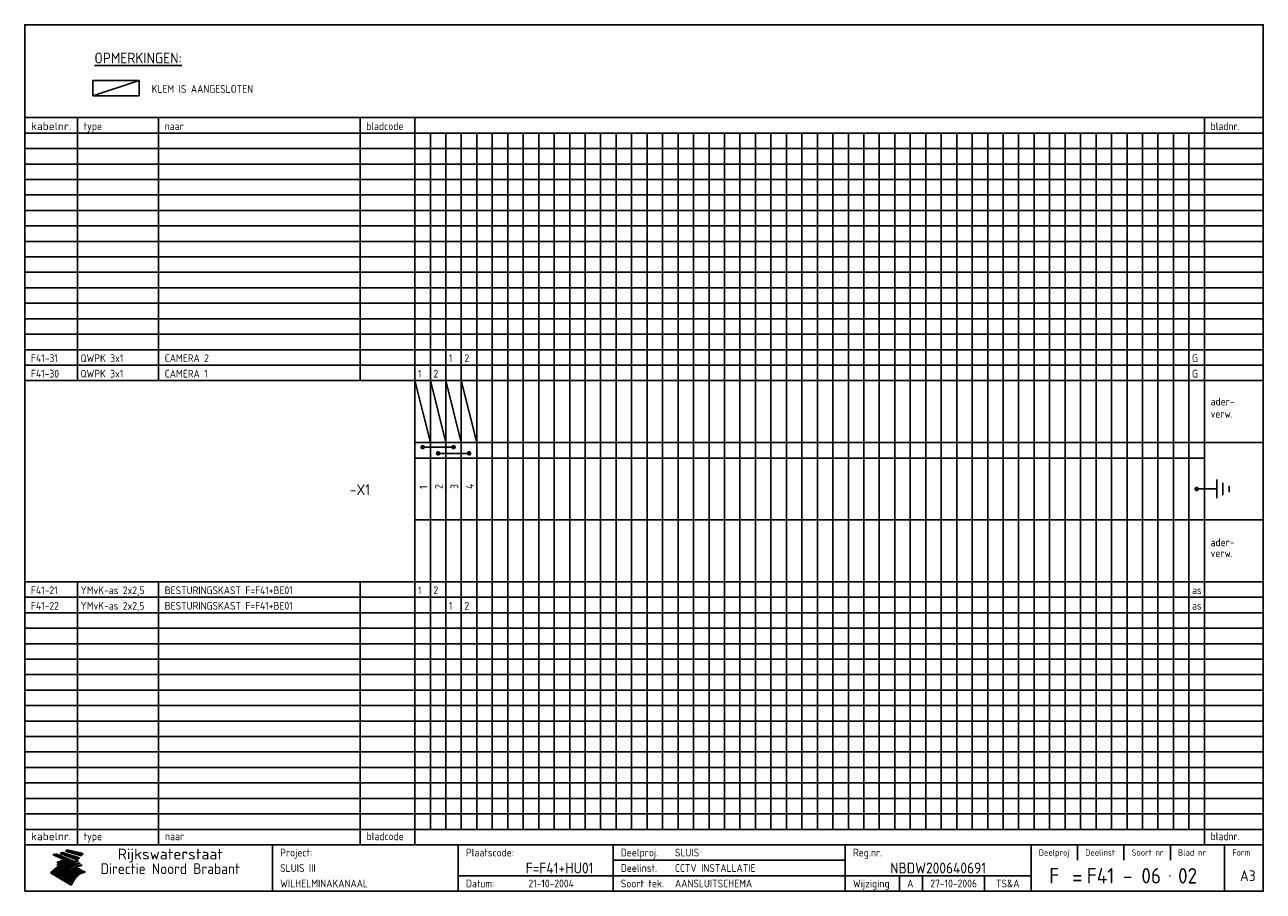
# Model space of a CAD drawing. Extents: x 10 to 410, y 10 to 290.
import ezdxf
from ezdxf.enums import TextEntityAlignment as Align

# ---------------------------------------------------------------- set-up
doc = ezdxf.new("R2010")
doc.units = 0
doc.header["$LTSCALE"] = 10
doc.header["$MEASUREMENT"] = 0
doc.layers.get('0').update_dxf_attribs({"linetype": 'CONTINUOUS'})
for name, color, linetype in [('0-25', 7, 'CONTINUOUS'), ('0-35', 2, 'CONTINUOUS'), ('0-50', 3, 'CONTINUOUS'), ('B-25', 7, 'CONTINUOUS'), ('B-35', 2, 'CONTINUOUS')]:
    doc.layers.add(name, color=color, linetype=linetype)
doc.styles.add('ISO', font='iso.shx')
doc.styles.get("Standard").update_dxf_attribs({"font": 'iso.shx'})

# ---------------------------------------------------------------- blocks, each defined once
blk = doc.blocks.new('KADER-A3')
at = {"layer": '0-25'}
for p, q in [((410, 35), (10, 35)), ((410, 30), (10, 30)), ((350, 25), (350, 20)), ((365, 25), (365, 20)), ((380, 25), (380, 20)), ((200, 20), (275, 20)), ((150, 15), (335, 15)), ((292.5, 15), (292.5, 10)), ((300, 15), (300, 10)), ((320, 15), (320, 10))]:
    blk.add_line(p, q, dxfattribs=at)
at = {"layer": '0-25', "color": 7}
for p, q in [((19.1, 21.89), (25.12, 19)), ((19.1, 21.89), (25.12, 19)), ((19.17, 21.86), (20.7, 21.86)), ((19.29, 21.8), (20.83, 21.8)), ((19.4, 21.75), (20.96, 21.75)), ((19.52, 21.69), (21.09, 21.69)), ((19.64, 21.63), (21.22, 21.63)), ((19.74, 21.92), (20.56, 21.92)), ((19.75, 21.58), (21.36, 21.58)), ((19.87, 21.52), (21.49, 21.52)), ((19.99, 21.47), (21.62, 21.47)), ((20.11, 21.41), (21.75, 21.41)), ((20.22, 21.35), (21.88, 21.35)), ((20.25, 21.97), (20.43, 21.97)), ((20.34, 21.3), (22.02, 21.3)), ((20.38, 21.99), (26.02, 19.59)), ((20.38, 21.99), (26.02, 19.59)), ((20.46, 21.24), (22.15, 21.24)), ((20.57, 21.18), (22.28, 21.18)), ((20.69, 21.13), (22.41, 21.13)), ((20.81, 21.07), (22.55, 21.07)), ((20.92, 21.02), (22.68, 21.02)), ((21.04, 20.96), (22.81, 20.96)), ((21.16, 20.9), (22.94, 20.9)), ((21.27, 20.85), (23.07, 20.85)), ((21.39, 20.79), (23.21, 20.79)), ((21.47, 22.25), (26.83, 20.19)), ((21.47, 22.25), (26.83, 20.19)), ((21.49, 22.25), (23.07, 22.25)), ((21.51, 20.73), (23.34, 20.73)), ((21.6, 22.2), (23.25, 22.2)), ((21.63, 20.68), (23.47, 20.68)), ((21.65, 22.31), (22.89, 22.31)), ((21.74, 20.62), (23.6, 20.62)), ((21.75, 22.14), (23.42, 22.14)), ((21.8, 22.37), (22.71, 22.37)), ((21.86, 20.57), (23.73, 20.57)), ((21.9, 22.08), (23.6, 22.08)), ((21.94, 22.42), (22.53, 22.42)), ((21.98, 20.51), (23.87, 20.51)), ((22.04, 22.03), (23.78, 22.03)), ((22.06, 22.48), (22.36, 22.48)), ((22.09, 20.45), (24, 20.45)), ((22.18, 22.53), (27.65, 20.8)), ((22.18, 22.53), (27.65, 20.8)), ((22.19, 21.97), (23.96, 21.97)), ((22.21, 20.4), (24.13, 20.4)), ((22.33, 20.34), (24.26, 20.34)), ((22.34, 21.92), (24.13, 21.92)), ((22.37, 20), (23.08, 20)), ((22.44, 20.28), (24.4, 20.28)), ((22.48, 21.86), (24.31, 21.86)), ((22.49, 20.06), (23.04, 20.06)), ((22.56, 20.23), (24.53, 20.23)), ((22.61, 20.12), (22.93, 20.12)), ((22.63, 21.8), (24.49, 21.8)), ((22.68, 20.17), (24.66, 20.17)), ((22.71, 20.17), (22.82, 20.17)), ((23.11, 20.02), (22.77, 20.2)), ((23.11, 20.02), (22.77, 20.2)), ((22.78, 21.75), (24.67, 21.75)), ((22.79, 20.12), (24.79, 20.12)), ((22.91, 20.06), (24.92, 20.06)), ((22.92, 21.69), (24.85, 21.69)), ((23.03, 20), (25.06, 20)), ((23.07, 21.63), (25.02, 21.63)), ((23.14, 22.99), (28.22, 21.46)), ((23.14, 22.99), (28.22, 21.46)), ((23.15, 22.98), (25.33, 22.98)), ((23.22, 21.58), (25.2, 21.58)), ((23.23, 23.04), (25.09, 23.04)), ((23.32, 23.1), (24.84, 23.1)), ((23.34, 22.93), (25.57, 22.93)), ((23.36, 21.52), (25.38, 21.52)), ((23.4, 23.15), (24.6, 23.15)), ((23.49, 23.21), (24.36, 23.21)), ((23.51, 21.47), (25.56, 21.47)), ((23.52, 22.87), (25.81, 22.87)), ((23.57, 23.27), (24.12, 23.27)), ((23.64, 23.32), (23.87, 23.32)), ((23.66, 21.41), (25.74, 21.41)), ((23.7, 23.36), (28.82, 22.17)), ((23.7, 23.36), (28.82, 22.17)), ((23.71, 22.82), (26.06, 22.82)), ((23.8, 21.35), (25.91, 21.35)), ((23.9, 22.76), (26.3, 22.76)), ((23.95, 21.3), (26.09, 21.3)), ((24.09, 22.7), (26.54, 22.7)), ((24.09, 21.24), (26.27, 21.24)), ((24.24, 21.18), (26.45, 21.18)), ((24.27, 22.65), (26.78, 22.65)), ((24.39, 21.13), (26.62, 21.13)), ((24.46, 22.59), (27.03, 22.59)), ((24.53, 21.07), (26.8, 21.07)), ((24.65, 22.53), (27.27, 22.53)), ((24.68, 21.02), (26.98, 21.02)), ((24.83, 20.96), (27.16, 20.96)), ((24.84, 22.48), (27.51, 22.48)), ((24.97, 20.9), (27.34, 20.9)), ((25.02, 22.42), (27.75, 22.42)), ((25.12, 20.85), (27.51, 20.85)), ((25.21, 22.37), (28, 22.37)), ((25.27, 20.79), (27.63, 20.79)), ((25.4, 22.31), (28.24, 22.31)), ((25.41, 20.73), (27.57, 20.73)), ((25.56, 20.68), (27.51, 20.68)), ((25.58, 22.25), (28.48, 22.25)), ((25.71, 20.62), (27.44, 20.62)), ((25.77, 22.2), (28.72, 22.2)), ((25.85, 20.57), (27.37, 20.57)), ((25.96, 22.14), (28.79, 22.14)), ((26, 20.51), (27.29, 20.51)), ((26.15, 22.08), (28.75, 22.08)), ((26.15, 20.45), (27.22, 20.45)), ((26.29, 20.4), (27.14, 20.4)), ((26.33, 22.03), (28.71, 22.03)), ((26.44, 20.34), (27.06, 20.34)), ((26.52, 21.97), (28.66, 21.97)), ((26.59, 20.28), (26.97, 20.28)), ((26.71, 21.92), (28.62, 21.92)), ((26.73, 20.23), (26.89, 20.23)), ((26.9, 21.86), (28.57, 21.86)), ((27.08, 21.8), (28.52, 21.8)), ((27.27, 21.75), (28.48, 21.75)), ((27.46, 21.69), (28.43, 21.69)), ((27.65, 21.63), (28.38, 21.63)), ((27.83, 21.58), (28.33, 21.58)), ((28.02, 21.52), (28.28, 21.52)), ((28.21, 21.47), (28.22, 21.47)), ((20.58, 17.88), (18.3, 16)), ((20.58, 17.88), (18.3, 16)), ((24.94, 11.97), (18.3, 16)), ((24.94, 11.97), (18.3, 16)), ((18.31, 16.01), (20.96, 16.01)), ((18.38, 16.07), (21.46, 16.07)), ((18.45, 16.12), (21.88, 16.12)), ((18.52, 16.18), (22.15, 16.18)), ((18.59, 16.23), (22.38, 16.23)), ((18.65, 16.29), (22.58, 16.29)), ((18.72, 16.35), (22.75, 16.35)), ((18.79, 16.4), (22.91, 16.4)), ((18.86, 16.46), (20.6, 16.46)), ((18.93, 16.52), (20.6, 16.52)), ((18.99, 16.57), (20.6, 16.57)), ((19.06, 16.63), (20.6, 16.63)), ((19.13, 16.68), (20.6, 16.68)), ((19.2, 16.74), (20.6, 16.74)), ((19.27, 16.8), (20.6, 16.8)), ((19.33, 16.85), (21.07, 16.85)), ((19.4, 16.91), (21.55, 16.91)), ((19.47, 16.97), (21.88, 16.97)), ((19.54, 17.02), (22.13, 17.02)), ((19.61, 17.08), (22.34, 17.08)), ((19.67, 17.13), (20.6, 17.13)), ((19.74, 17.19), (20.6, 17.19)), ((19.81, 17.25), (20.6, 17.25)), ((19.88, 17.3), (20.6, 17.3)), ((19.95, 17.36), (20.6, 17.36)), ((20.01, 17.42), (20.6, 17.42)), ((20.08, 17.47), (20.93, 17.47)), ((20.15, 17.53), (21.26, 17.53)), ((20.22, 17.58), (21.51, 17.58)), ((20.29, 17.64), (21.72, 17.64)), ((20.35, 17.7), (21.9, 17.7)), ((20.42, 17.75), (22.07, 17.75)), ((20.49, 17.81), (22.22, 17.81)), ((20.56, 17.87), (22.36, 17.87)), ((20.6, 19.11), (20.58, 19.51)), ((20.6, 19.11), (20.58, 19.51)), ((20.58, 19.5), (22.09, 19.5)), ((20.58, 19.44), (21.95, 19.44)), ((20.59, 19.38), (21.79, 19.38)), ((20.59, 19.33), (21.62, 19.33)), ((20.59, 19.27), (21.42, 19.27)), ((20.6, 19.22), (21.2, 19.22)), ((20.6, 19.16), (20.93, 19.16)), ((20.6, 19.11), (20.69, 19.12)), ((20.6, 19.11), (20.69, 19.12)), ((20.6, 18.79), (20.77, 18.81)), ((20.6, 18.79), (20.77, 18.81)), ((20.6, 18.29), (20.6, 18.79)), ((20.6, 18.29), (20.6, 18.79)), ((20.6, 18.77), (22.46, 18.77)), ((20.6, 18.71), (22.33, 18.71)), ((20.6, 18.65), (22.19, 18.65)), ((20.6, 18.6), (22.04, 18.6)), ((20.6, 18.54), (21.87, 18.54)), ((20.6, 18.48), (21.68, 18.48)), ((20.6, 18.43), (21.46, 18.43)), ((20.6, 18.37), (21.21, 18.37)), ((20.6, 18.29), (20.88, 18.32)), ((20.6, 18.29), (20.88, 18.32)), ((20.6, 18.32), (20.87, 18.32)), ((20.6, 17.88), (20.86, 17.91)), ((20.6, 17.88), (20.86, 17.91)), ((20.6, 17.43), (20.97, 17.48)), ((20.6, 17.43), (20.97, 17.48)), ((20.6, 17.43), (20.6, 17.09)), ((20.6, 17.43), (20.6, 17.09)), ((20.6, 17.09), (21.26, 17.16)), ((20.6, 17.09), (21.26, 17.16)), ((20.6, 16.8), (21.37, 16.89)), ((20.6, 16.8), (21.37, 16.89)), ((20.6, 16.8), (20.6, 16.45)), ((20.6, 16.8), (20.6, 16.45)), ((20.6, 16.45), (21.56, 16.56)), ((20.6, 16.45), (21.56, 16.56)), ((20.6, 15.97), (21.67, 16.09)), ((20.6, 15.97), (21.67, 16.09)), ((20.7, 16.46), (23.06, 16.46)), ((20.9, 19.55), (22.23, 19.55)), ((20.9, 18.82), (22.59, 18.82)), ((20.98, 17.92), (22.5, 17.92)), ((21.02, 17.13), (22.53, 17.13)), ((21.19, 19.61), (22.35, 19.61)), ((21.2, 16.52), (23.2, 16.52)), ((21.32, 18.88), (22.71, 18.88)), ((21.32, 17.98), (22.62, 17.98)), ((21.42, 19.67), (22.47, 19.67)), ((21.47, 17.19), (22.7, 17.19)), ((21.59, 18.03), (22.74, 18.03)), ((21.61, 18.93), (22.82, 18.93)), ((21.62, 19.72), (22.59, 19.72)), ((21.72, 16.57), (23.32, 16.57)), ((21.77, 17.25), (22.85, 17.25)), ((21.8, 19.78), (22.69, 19.78)), ((21.8, 18.09), (22.85, 18.09)), ((21.84, 18.99), (22.92, 18.99)), ((21.96, 19.83), (22.79, 19.83)), ((21.99, 18.15), (22.95, 18.15)), ((22.01, 17.3), (22.99, 17.3)), ((22.03, 19.05), (23.03, 19.05)), ((22.1, 16.63), (23.44, 16.63)), ((22.11, 19.89), (22.89, 19.89)), ((22.16, 18.2), (23.05, 18.2)), ((22.21, 19.1), (23.12, 19.1)), ((22.21, 17.36), (23.12, 17.36)), ((22.24, 19.95), (22.99, 19.95)), ((22.31, 18.26), (23.15, 18.26)), ((22.36, 19.16), (23.22, 19.16)), ((22.38, 16.68), (23.56, 16.68)), ((22.39, 17.42), (23.24, 17.42)), ((22.45, 18.32), (23.24, 18.32)), ((22.51, 19.22), (23.3, 19.22)), ((22.56, 17.47), (23.36, 17.47)), ((22.59, 18.37), (23.33, 18.37)), ((22.6, 16.74), (23.66, 16.74)), ((22.64, 19.27), (23.39, 19.27)), ((22.71, 18.43), (23.42, 18.43)), ((22.71, 17.53), (23.47, 17.53)), ((22.77, 19.33), (23.47, 19.33)), ((22.79, 16.8), (23.77, 16.8)), ((22.83, 18.48), (23.5, 18.48)), ((22.84, 17.58), (23.57, 17.58)), ((22.89, 19.38), (23.55, 19.38)), ((22.94, 18.54), (23.58, 18.54)), ((22.96, 16.85), (23.86, 16.85)), ((22.97, 17.64), (23.67, 17.64)), ((23, 19.44), (23.63, 19.44)), ((23.04, 18.6), (23.66, 18.6)), ((23.1, 19.5), (23.72, 19.5)), ((23.1, 17.7), (23.77, 17.7)), ((23.12, 16.91), (23.96, 16.91)), ((23.14, 18.65), (23.74, 18.65)), ((23.15, 19.95), (25.19, 19.95)), ((23.21, 19.55), (23.8, 19.55)), ((23.21, 17.75), (23.86, 17.75)), ((23.21, 16.01), (28.9, 16.01)), ((23.24, 18.71), (23.82, 18.71)), ((23.26, 19.89), (25.32, 19.89)), ((23.26, 16.97), (24.05, 16.97)), ((23.3, 19.61), (23.88, 19.61)), ((23.32, 17.81), (23.95, 17.81)), ((23.33, 18.77), (23.91, 18.77)), ((23.37, 16.07), (29.08, 16.07)), ((23.38, 19.83), (25.45, 19.83)), ((23.39, 19.67), (23.81, 19.67)), ((23.39, 17.02), (24.14, 17.02)), ((23.42, 18.82), (23.99, 18.82)), ((23.42, 17.87), (24.03, 17.87)), ((23.45, 19.7), (23.58, 19.79)), ((23.45, 19.7), (23.58, 19.79)), ((23.48, 19.72), (23.7, 19.72)), ((23.5, 19.78), (25.58, 19.78)), ((23.51, 18.88), (24.07, 18.88)), ((23.51, 16.12), (29.27, 16.12)), ((23.52, 17.92), (24.11, 17.92)), ((23.52, 17.08), (24.22, 17.08)), ((23.54, 18.9), (24.3, 19.42)), ((23.54, 18.9), (24.3, 19.42)), ((23.56, 19.78), (23.59, 19.78)), ((23.56, 19.39), (23.9, 19.62)), ((23.56, 19.39), (23.9, 19.62)), ((23.58, 19.79), (23.9, 19.62)), ((23.58, 19.79), (23.9, 19.62)), ((23.59, 18.93), (24.15, 18.93)), ((23.61, 19.72), (25.72, 19.72)), ((23.62, 17.98), (24.2, 17.98)), ((23.63, 17.13), (24.3, 17.13)), ((23.65, 18.59), (24.62, 19.25)), ((23.65, 18.59), (24.62, 19.25)), ((29.41, 16.17), (23.65, 16.17)), ((23.67, 18.99), (24.23, 18.99)), ((23.71, 18.03), (24.28, 18.03)), ((23.73, 19.67), (25.85, 19.67)), ((23.75, 19.05), (24.32, 19.05)), ((23.75, 17.19), (24.38, 17.19)), ((23.77, 16.23), (29.47, 16.23)), ((23.79, 18.09), (24.36, 18.09)), ((23.83, 19.1), (24.4, 19.1)), ((23.85, 19.61), (25.98, 19.61)), ((23.85, 17.25), (24.46, 17.25)), ((23.88, 18.15), (24.44, 18.15)), ((23.89, 16.29), (29.36, 16.29)), ((23.92, 19.16), (24.48, 19.16)), ((23.94, 18.19), (25.23, 19.07)), ((23.94, 18.19), (25.23, 19.07)), ((23.95, 17.3), (24.55, 17.3)), ((23.96, 19.55), (25.96, 19.55)), ((23.96, 18.2), (24.53, 18.2)), ((24, 19.22), (24.56, 19.22)), ((24, 16.35), (29.24, 16.35)), ((24.04, 18.26), (24.61, 18.26)), ((24.05, 17.36), (24.63, 17.36)), ((24.06, 17.88), (25.34, 18.76)), ((24.06, 17.88), (25.34, 18.76)), ((24.08, 19.5), (25.88, 19.5)), ((24.08, 19.27), (24.58, 19.27)), ((24.11, 16.4), (29.13, 16.4)), ((24.13, 18.32), (24.69, 18.32)), ((24.14, 17.42), (24.71, 17.42)), ((24.16, 19.33), (24.47, 19.33)), ((24.2, 19.44), (25.79, 19.44)), ((24.21, 18.37), (24.77, 18.37)), ((24.21, 16.46), (29.02, 16.46)), ((24.23, 17.47), (24.79, 17.47)), ((24.24, 17.48), (25.52, 18.36)), ((24.24, 17.48), (25.52, 18.36)), ((24.25, 19.38), (24.36, 19.38)), ((24.29, 18.43), (24.85, 18.43)), ((24.3, 19.42), (24.62, 19.25)), ((24.3, 19.42), (24.62, 19.25)), ((24.31, 19.38), (25.71, 19.38)), ((24.31, 17.53), (24.87, 17.53)), ((24.31, 16.52), (28.91, 16.52)), ((24.35, 17.17), (25.64, 18.05)), ((24.35, 17.17), (25.64, 18.05)), ((24.37, 18.48), (24.94, 18.48)), ((24.39, 17.58), (24.96, 17.58)), ((24.4, 16.57), (28.79, 16.57)), ((24.43, 19.33), (25.62, 19.33)), ((24.45, 18.54), (25.02, 18.54)), ((24.47, 17.64), (25.04, 17.64)), ((24.49, 16.63), (28.68, 16.63)), ((24.54, 18.6), (25.1, 18.6)), ((24.55, 19.27), (25.54, 19.27)), ((24.56, 17.7), (25.12, 17.7)), ((24.57, 16.68), (28.57, 16.68)), ((24.62, 18.65), (25.18, 18.65)), ((24.63, 16.72), (25.91, 17.6)), ((24.63, 16.72), (25.91, 17.6)), ((24.64, 17.75), (25.2, 17.75)), ((24.66, 16.74), (28.45, 16.74)), ((24.67, 19.22), (25.45, 19.22)), ((24.7, 18.71), (25.27, 18.71)), ((24.72, 17.81), (25.29, 17.81)), ((24.74, 16.8), (28.34, 16.8)), ((24.78, 19.16), (25.37, 19.16)), ((24.78, 18.77), (25.34, 18.77)), ((24.8, 17.87), (25.37, 17.87)), ((24.82, 16.85), (28.23, 16.85)), ((24.87, 18.82), (25.4, 18.82)), ((24.89, 17.92), (25.45, 17.92)), ((24.9, 19.1), (25.28, 19.1)), ((24.9, 16.91), (28.11, 16.91)), ((24.95, 18.88), (25.45, 18.88)), ((24.97, 17.98), (25.53, 17.98)), ((24.99, 16.97), (28, 16.97)), ((25.02, 19.05), (25.2, 19.05)), ((25.03, 18.93), (25.51, 18.93)), ((25.05, 18.03), (25.61, 18.03)), ((25.07, 17.02), (27.89, 17.02)), ((25.11, 18.99), (25.57, 18.99)), ((26.02, 19.59), (25.12, 19)), ((26.02, 19.59), (25.12, 19)), ((25.13, 18.09), (25.68, 18.09)), ((25.15, 17.08), (27.77, 17.08)), ((25.19, 19.05), (25.63, 19.05)), ((25.21, 18.15), (25.75, 18.15)), ((25.23, 17.13), (27.66, 17.13)), ((25.26, 19.1), (25.7, 19.1)), ((25.3, 18.2), (25.82, 18.2)), ((25.31, 17.19), (27.55, 17.19)), ((25.33, 19.16), (25.77, 19.16)), ((25.38, 18.26), (25.89, 18.26)), ((25.39, 19.22), (25.85, 19.22)), ((25.4, 17.25), (27.43, 17.25)), ((25.46, 18.32), (25.97, 18.32)), ((25.47, 19.27), (25.93, 19.27)), ((25.48, 17.3), (27.32, 17.3)), ((25.54, 19.33), (26.03, 19.33)), ((25.54, 18.37), (26.06, 18.37)), ((25.56, 17.36), (27.21, 17.36)), ((25.62, 18.43), (26.14, 18.43)), ((25.63, 19.38), (26.13, 19.38)), ((25.64, 17.42), (27.1, 17.42)), ((25.7, 18.48), (26.24, 18.48)), ((25.72, 19.44), (26.24, 19.44)), ((25.73, 17.47), (26.98, 17.47)), ((25.79, 18.54), (26.34, 18.54)), ((25.81, 17.53), (26.87, 17.53)), ((25.82, 19.5), (26.36, 19.5)), ((25.89, 18.6), (26.46, 18.6)), ((25.89, 17.58), (26.76, 17.58)), ((25.93, 19.55), (26.53, 19.55)), ((25.96, 17.64), (26.64, 17.64)), ((25.99, 18.65), (26.58, 18.65)), ((26.04, 17.7), (26.59, 17.7)), ((26.06, 19.61), (26.85, 19.61)), ((26.1, 18.71), (26.72, 18.71)), ((26.12, 17.75), (26.67, 17.75)), ((26.2, 17.81), (26.76, 17.81)), ((26.21, 19.67), (27.23, 19.67)), ((26.23, 18.77), (26.89, 18.77)), ((26.29, 17.87), (26.86, 17.87)), ((26.37, 18.82), (27.09, 18.82)), ((26.39, 17.92), (26.97, 17.92)), ((26.44, 19.72), (27.18, 19.72)), ((26.49, 17.98), (27.09, 17.98)), ((26.53, 18.88), (27.34, 18.88)), ((26.56, 17.68), (29.54, 16.2)), ((26.56, 17.68), (29.54, 16.2)), ((26.6, 18.03), (27.22, 18.03)), ((26.72, 18.09), (27.38, 18.09)), ((26.73, 18.93), (27.66, 18.93)), ((26.85, 18.15), (27.56, 18.15)), ((26.99, 18.99), (27.9, 18.99)), ((27, 18.2), (27.8, 18.2)), ((27.13, 19.78), (27.25, 19.64)), ((27.13, 19.78), (27.25, 19.64)), ((27.18, 18.26), (28.13, 18.26)), ((27.26, 19.05), (27.84, 19.05)), ((27.39, 18.32), (28.47, 18.32)), ((27.7, 18.37), (28.49, 18.37)), ((27.78, 19.1), (27.93, 18.96)), ((27.78, 19.1), (27.93, 18.96)), ((28, 18.43), (28.44, 18.43)), ((28.29, 15.83), (29.54, 16.2)), ((28.29, 15.83), (29.54, 16.2)), ((28.39, 18.48), (28.54, 18.32)), ((28.39, 18.48), (28.54, 18.32)), ((29.54, 16.2), (29.45, 16.17)), ((29.54, 16.2), (29.45, 16.17)), ((29.46, 16.18), (29.47, 16.18)), ((18.38, 15.95), (20.6, 15.95)), ((18.47, 15.9), (20.6, 15.9)), ((18.57, 15.84), (20.6, 15.84)), ((18.66, 15.78), (20.6, 15.78)), ((18.75, 15.73), (20.6, 15.73)), ((18.85, 15.67), (20.6, 15.67)), ((18.94, 15.62), (20.6, 15.62)), ((19.03, 15.56), (27.83, 15.56)), ((19.12, 15.5), (27.75, 15.5)), ((19.22, 15.45), (27.66, 15.45)), ((19.31, 15.39), (27.58, 15.39)), ((19.4, 15.33), (27.5, 15.33)), ((19.49, 15.28), (27.43, 15.28)), ((19.59, 15.22), (27.36, 15.22)), ((19.68, 15.17), (27.29, 15.17)), ((19.77, 15.11), (27.22, 15.11)), ((19.86, 15.05), (27.15, 15.05)), ((19.96, 15), (27.09, 15)), ((20.05, 14.94), (27.02, 14.94)), ((20.14, 14.88), (26.96, 14.88)), ((20.24, 14.83), (26.9, 14.83)), ((20.33, 14.77), (26.84, 14.77)), ((20.42, 14.72), (26.79, 14.72)), ((20.51, 14.66), (26.73, 14.66)), ((20.6, 15.97), (20.6, 15.58)), ((20.6, 15.97), (20.6, 15.58)), ((20.6, 15.58), (21.95, 15.73)), ((20.6, 15.58), (21.95, 15.73)), ((20.61, 14.6), (26.68, 14.6)), ((20.7, 14.55), (26.62, 14.55)), ((20.79, 14.49), (26.57, 14.49)), ((20.88, 14.43), (26.52, 14.43)), ((20.94, 15.62), (27.92, 15.62)), ((20.98, 14.38), (26.47, 14.38)), ((21.07, 14.32), (26.42, 14.32)), ((21.16, 14.27), (26.38, 14.27)), ((21.25, 14.21), (26.33, 14.21)), ((21.35, 14.15), (26.29, 14.15)), ((21.44, 14.1), (26.24, 14.1)), ((21.45, 15.67), (28.01, 15.67)), ((21.53, 14.04), (26.2, 14.04)), ((21.63, 13.98), (26.16, 13.98)), ((21.72, 13.93), (26.12, 13.93)), ((21.81, 13.87), (26.08, 13.87)), ((21.9, 13.82), (26.04, 13.82)), ((21.96, 15.73), (28.11, 15.73)), ((22, 13.76), (26, 13.76)), ((22.09, 13.7), (25.96, 13.7)), ((22.18, 13.65), (25.93, 13.65)), ((22.27, 13.59), (25.89, 13.59)), ((22.34, 15.78), (28.21, 15.78)), ((22.37, 13.53), (25.86, 13.53)), ((22.46, 13.48), (25.82, 13.48)), ((22.55, 13.42), (25.79, 13.42)), ((22.62, 15.84), (28.33, 15.84)), ((22.65, 13.37), (25.76, 13.37)), ((22.74, 13.31), (25.73, 13.31)), ((22.83, 13.25), (25.69, 13.25)), ((22.84, 15.9), (28.52, 15.9)), ((22.92, 13.2), (25.66, 13.2)), ((23.02, 13.14), (25.63, 13.14)), ((23.04, 15.95), (28.71, 15.95)), ((23.11, 13.08), (25.59, 13.08)), ((23.2, 13.03), (25.56, 13.03)), ((23.29, 12.97), (25.53, 12.97)), ((23.39, 12.92), (25.5, 12.92)), ((23.48, 12.86), (25.46, 12.86)), ((23.57, 12.8), (25.43, 12.8)), ((23.66, 12.75), (25.4, 12.75)), ((23.76, 12.69), (25.36, 12.69)), ((23.85, 12.63), (25.33, 12.63)), ((23.94, 12.58), (25.3, 12.58)), ((24.04, 12.52), (25.26, 12.52)), ((24.13, 12.47), (25.23, 12.47)), ((24.22, 12.41), (25.2, 12.41)), ((24.31, 12.35), (25.17, 12.35)), ((24.41, 12.3), (25.13, 12.3)), ((24.5, 12.24), (25.1, 12.24)), ((24.59, 12.18), (25.07, 12.18)), ((24.68, 12.13), (25.03, 12.13)), ((24.78, 12.07), (25, 12.07)), ((24.87, 12.02), (24.97, 12.02)), ((24.94, 11.97), (25.81, 13.45)), ((24.94, 11.97), (25.81, 13.45))]:
    blk.add_line(p, q, dxfattribs=at)
for centre, radius, start, end in [((19.15, 29.7), 7.8, 269.6055, 279.0886), ((19.15, 29.7), 7.8, 269.6055, 279.0886), ((19.93, 25.38), 5.91, 276.3402, 298.7463), ((19.93, 25.38), 5.91, 276.3402, 298.7463), ((19.84, 25.09), 6.03, 278.129, 302.868), ((19.84, 25.09), 6.03, 278.129, 302.868), ((19.84, 27.26), 5.27, 288.0217, 296.3084), ((19.84, 27.26), 5.27, 288.0217, 296.3084), ((20.49, 27.56), 5.28, 300.0654, 307.393), ((20.49, 27.56), 5.28, 300.0654, 307.393), ((24.11, 24.7), 5.26, 301.1147, 312.2814), ((24.11, 24.7), 5.26, 301.1147, 312.2814), ((21.95, 27.32), 8.59, 316.9248, 323.1399), ((21.95, 27.32), 8.59, 316.9248, 323.1399), ((20.21, 23.78), 5.91, 273.6149, 304.3803), ((20.21, 23.78), 5.91, 273.6149, 304.3803), ((20.35, 24.56), 5.76, 274.164, 302.5474), ((20.35, 24.56), 5.76, 274.164, 302.5474), ((20.05, 24.28), 6.02, 277.9472, 305.7139), ((20.05, 24.28), 6.02, 277.9472, 305.7139), ((20.04, 23.49), 6.09, 278.8115, 306.4242), ((20.04, 23.49), 6.09, 278.8115, 306.4242), ((20.53, 23.07), 5.96, 277.0519, 304.973), ((20.53, 23.07), 5.96, 277.0519, 304.973), ((20.72, 22.76), 5.91, 276.3402, 304.3803), ((20.72, 22.76), 5.91, 276.3402, 304.3803), ((21.06, 22.34), 5.81, 274.9043, 303.1745), ((21.06, 22.34), 5.81, 274.9043, 303.1745), ((20.82, 22.06), 6.04, 278.1111, 305.8489), ((20.82, 22.06), 6.04, 278.1111, 305.8489), ((21.3, 21.6), 5.91, 276.3402, 304.3803), ((21.3, 21.6), 5.91, 276.3402, 304.3803), ((27.05, 17.17), 2.63, 107.4286, 133.7799), ((27.05, 17.17), 2.63, 107.4286, 133.7799), ((27.45, 16.91), 2.81, 110.4143, 138.7411), ((27.45, 16.91), 2.81, 110.4143, 138.7411), ((27.57, 15.64), 3.4, 98.1566, 126.9045), ((27.57, 15.64), 3.4, 98.1566, 126.9045), ((27.91, 15.54), 3.39, 100.5835, 132.088), ((27.91, 15.54), 3.39, 100.5835, 132.088), ((28.21, 14.74), 3.67, 95.7581, 128.7216), ((28.21, 14.74), 3.67, 95.7581, 128.7216), ((27.01, 16.84), 2.93, 87.7348, 104.8316), ((27.01, 16.84), 2.93, 87.7348, 104.8316), ((27.37, 15.71), 3.93, 91.7838, 103.2817), ((27.37, 15.71), 3.93, 91.7838, 103.2817), ((28.4, 15.05), 3.21, 96.3886, 125.0052), ((28.4, 15.05), 3.21, 96.3886, 125.0052), ((27.82, 16.31), 2.8, 90.634, 105.1984), ((27.82, 16.31), 2.8, 90.634, 105.1984), ((28.19, 15.04), 3.93, 93.8342, 103.2817), ((28.19, 15.04), 3.93, 93.8342, 103.2817), ((28.58, 15.69), 2.8, 93.8141, 105.1984), ((28.58, 15.69), 2.8, 93.8141, 105.1984), ((28.95, 14.41), 3.93, 96.0135, 103.2817), ((28.95, 14.41), 3.93, 96.0135, 103.2817), ((31.24, 10.26), 6.3, 117.9568, 149.6251), ((31.24, 10.26), 6.3, 117.9568, 149.6251)]:
    blk.add_arc(centre, radius, start, end, dxfattribs=at)
at = {"layer": '0-35'}
for p, q in [((90, 25), (90, 10)), ((150, 25), (150, 10)), ((200, 25), (200, 10)), ((275, 25), (275, 10)), ((335, 25), (335, 10)), ((397.5, 25), (397.5, 10))]:
    blk.add_line(p, q, dxfattribs=at)
at = {"layer": '0-50'}
for p, q in [((10, 25), (410, 25)), ((348.75, 15), (351.25, 15)), ((348.75, 13.5), (351.25, 13.5))]:
    blk.add_line(p, q, dxfattribs=at)
blk.add_lwpolyline([(10, 10), (410, 10), (410, 290), (10, 290)], close=True, dxfattribs=at)
at = {"layer": '0-50', "const_width": 0.25}
blk.add_lwpolyline([(379.75, 15, 1), (380, 15, 1)], format="xyb", close=True, dxfattribs=at)
at = {"layer": '0-25', "style": 'ISO'}
for s, height, p in [('Project:', 2.5, (92.5, 22.5)), ('Plaatscode:', 2.5, (152.5, 22.5)), ('Deelproj.', 2.5, (202.5, 22.5)), ('Reg.nr.', 2.5, (277.5, 22.5)), ('Deelproj', 2, (337.5, 22.5)), ('Deelinst', 2, (352.5, 22.5)), ('Soort nr', 2, (367.5, 22.5)), ('Blad nr', 2, (382.5, 22.5)), ('Form', 2, (400, 22.5)), ('Deelinst.', 2.5, (202.5, 17.5)), ('Datum:', 2.5, (152.5, 12.5)), ('Soort tek.', 2.5, (202.5, 12.5)), ('Wijziging', 2.5, (277.5, 12.5))]:
    blk.add_text(s, height=height, dxfattribs=at).set_placement(p, align=Align.MIDDLE_LEFT)
for tag, p in [('N', (220, 22.5)), ('B', (92.5, 17.5)), ('P', (220, 17.5)), ('C', (92.5, 12.5)), ('U', (220, 12.5)), ('REV', (295, 12.5))]:
    blk.add_attdef(tag, text='', height=2.5, dxfattribs=at).set_placement(p, align=Align.MIDDLE_LEFT)
for tag, p in [('W', (180, 12.5)), ('Z', (310, 12.5)), ('Y', (327.5, 12.5))]:
    blk.add_attdef(tag, text='', height=2.5, dxfattribs=at).set_placement(p, align=Align.MIDDLE)
at = {"layer": '0-35', "style": 'ISO', "width": 1.00614}
blk.add_text('Rijkswaterstaat', height=3.5, dxfattribs=at).set_placement((40, 20.28), (74, 20.28), align=Align.FIT)
at = {"layer": '0-35', "color": 2, "style": 'ISO', "width": 0.948867}
blk.add_text('Directie Noord Brabant', height=3.5, dxfattribs=at).set_placement((34.5, 15.53), (79.5, 15.53), align=Align.FIT)
at = {"layer": '0-35', "style": 'ISO'}
for tag, p in [('X', (178.5, 17.5)), ('FORM', (402.5, 15))]:
    blk.add_attdef(tag, text='', height=3.5, dxfattribs=at).set_placement(p, align=Align.MIDDLE_LEFT)
blk.add_attdef('RNR', text='', height=3.5, dxfattribs=at).set_placement((305, 17.5), align=Align.MIDDLE)
at = {"layer": '0-50', "style": 'ISO'}
for tag, p in [('M', (342.5, 15)), ('O', (365, 15))]:
    blk.add_attdef(tag, text='', height=5, dxfattribs=at).set_placement(p, align=Align.MIDDLE)
blk.add_attdef('Q', text='', height=5, dxfattribs=at).set_placement((382.5, 15), align=Align.MIDDLE_LEFT)

msp = doc.modelspace()

# ---------------------------------------------------------------- linework, layer by layer
for p, q in [((136, 175), (141, 155)), ((141, 175), (146, 155)), ((146, 175), (151, 155)), ((151, 175), (156, 155)), ((138.5, 153.5), (148.5, 153.5)), ((143.5, 151.5), (153.5, 151.5))]:
    msp.add_line(p, q)
at = {"layer": '0-25'}
for p, q in [((10, 260), (410, 260)), ((10, 255), (410, 255)), ((141, 255), (141, 175)), ((146, 255), (146, 175)), ((151, 255), (151, 175)), ((156, 255), (156, 175)), ((161, 255), (161, 30)), ((166, 255), (166, 175)), ((171, 255), (171, 175)), ((176, 255), (176, 175)), ((181, 255), (181, 175)), ((186, 255), (186, 30)), ((191, 255), (191, 175)), ((196, 255), (196, 175)), ((201, 255), (201, 175)), ((206, 255), (206, 175)), ((211, 255), (211, 30)), ((216, 255), (216, 175)), ((221, 255), (221, 175)), ((226, 255), (226, 175)), ((231, 255), (231, 175)), ((236, 255), (236, 30)), ((241, 255), (241, 175)), ((246, 255), (246, 175)), ((251, 255), (251, 175)), ((256, 255), (256, 175)), ((261, 255), (261, 30)), ((266, 255), (266, 175)), ((271, 255), (271, 175)), ((276, 255), (276, 175)), ((281, 255), (281, 175)), ((286, 255), (286, 30)), ((291, 255), (291, 175)), ((296, 255), (296, 175)), ((301, 255), (301, 175)), ((306, 255), (306, 175)), ((311, 255), (311, 30)), ((316, 255), (316, 175)), ((321, 255), (321, 175)), ((326, 255), (326, 175)), ((331, 255), (331, 175)), ((336, 255), (336, 30)), ((341, 255), (341, 175)), ((346, 255), (346, 175)), ((351, 255), (351, 175)), ((356, 255), (356, 175)), ((361, 255), (361, 30)), ((366, 255), (366, 175)), ((371, 255), (371, 175)), ((376, 255), (376, 175)), ((381, 255), (381, 175)), ((386, 255), (386, 30)), ((10, 250), (410, 250)), ((10, 245), (410, 245)), ((10, 240), (410, 240)), ((10, 235), (410, 235)), ((10, 230), (410, 230)), ((10, 225), (410, 225)), ((10, 220), (410, 220)), ((10, 215), (410, 215)), ((10, 210), (410, 210)), ((10, 205), (410, 205)), ((10, 200), (410, 200)), ((10, 195), (410, 195)), ((10, 190), (410, 190)), ((10, 185), (410, 185)), ((10, 180), (410, 180)), ((10, 175), (410, 175)), ((141, 175), (141, 110)), ((146, 175), (146, 110)), ((151, 175), (151, 110)), ((156, 175), (156, 110)), ((166, 175), (166, 110)), ((171, 175), (171, 110)), ((176, 175), (176, 110)), ((181, 175), (181, 110)), ((191, 175), (191, 110)), ((196, 175), (196, 110)), ((201, 175), (201, 110)), ((206, 175), (206, 110)), ((216, 175), (216, 110)), ((221, 175), (221, 110)), ((226, 175), (226, 110)), ((231, 175), (231, 110)), ((241, 175), (241, 110)), ((246, 175), (246, 110)), ((251, 175), (251, 110)), ((256, 175), (256, 110)), ((266, 175), (266, 110)), ((271, 175), (271, 110)), ((276, 175), (276, 110)), ((281, 175), (281, 110)), ((291, 175), (291, 110)), ((296, 175), (296, 110)), ((301, 175), (301, 110)), ((306, 175), (306, 110)), ((316, 175), (316, 110)), ((321, 175), (321, 110)), ((326, 175), (326, 110)), ((331, 175), (331, 110)), ((341, 175), (341, 110)), ((346, 175), (346, 110)), ((351, 175), (351, 110)), ((356, 175), (356, 110)), ((366, 175), (366, 110)), ((371, 175), (371, 110)), ((376, 175), (376, 110)), ((381, 175), (381, 110)), ((136, 150), (391, 150)), ((389, 140), (395, 140)), ((395, 143), (395, 137)), ((397, 142), (397, 138)), ((399, 141), (399, 139)), ((10, 110), (410, 110)), ((141, 110), (141, 30)), ((146, 110), (146, 30)), ((151, 110), (151, 30)), ((156, 110), (156, 30)), ((166, 110), (166, 30)), ((171, 110), (171, 30)), ((176, 110), (176, 30)), ((181, 110), (181, 30)), ((191, 110), (191, 30)), ((196, 110), (196, 30)), ((201, 110), (201, 30)), ((206, 110), (206, 30)), ((216, 110), (216, 30)), ((221, 110), (221, 30)), ((226, 110), (226, 30)), ((231, 110), (231, 30)), ((241, 110), (241, 30)), ((246, 110), (246, 30)), ((251, 110), (251, 30)), ((256, 110), (256, 30)), ((266, 110), (266, 30)), ((271, 110), (271, 30)), ((276, 110), (276, 30)), ((281, 110), (281, 30)), ((291, 110), (291, 30)), ((296, 110), (296, 30)), ((301, 110), (301, 30)), ((306, 110), (306, 30)), ((316, 110), (316, 30)), ((321, 110), (321, 30)), ((326, 110), (326, 30)), ((331, 110), (331, 30)), ((341, 110), (341, 30)), ((346, 110), (346, 30)), ((351, 110), (351, 30)), ((356, 110), (356, 30)), ((366, 110), (366, 30)), ((371, 110), (371, 30)), ((376, 110), (376, 30)), ((381, 110), (381, 30)), ((10, 105), (410, 105)), ((10, 100), (410, 100)), ((10, 95), (410, 95)), ((10, 90), (410, 90)), ((10, 85), (410, 85)), ((10, 80), (410, 80)), ((10, 75), (410, 75)), ((10, 70), (410, 70)), ((10, 65), (410, 65)), ((10, 60), (410, 60)), ((10, 55), (410, 55)), ((10, 50), (410, 50)), ((10, 45), (410, 45)), ((10, 40), (410, 40))]:
    msp.add_line(p, q, dxfattribs=at)
at = {"layer": '0-25', "const_width": 0.75}
for points in [[(138.125, 153.5, 1), (138.875, 153.5, 1)], [(143.125, 151.5, 1), (143.875, 151.5, 1)], [(148.125, 153.5, 1), (148.875, 153.5, 1)], [(153.125, 151.5, 1), (153.875, 151.5, 1)], [(388.125, 140, 1), (388.875, 140, 1)]]:
    msp.add_lwpolyline(points, format="xyb", close=True, dxfattribs=at)
at = {"layer": '0-35'}
for p, q in [((32, 272), (32, 267)), ((47, 272), (32, 272)), ((32, 267), (47, 272)), ((47, 267), (47, 272)), ((32, 267), (47, 267)), ((27, 260), (27, 175)), ((53.212, 260), (53.212, 175)), ((118.274, 260), (118.274, 175)), ((136, 260), (136, 25)), ((391, 260), (391, 25)), ((136, 155), (410, 155)), ((136, 130), (410, 130)), ((27, 110), (27, 25)), ((53.212, 110), (53.212, 25)), ((118.274, 110), (118.274, 25))]:
    msp.add_line(p, q, dxfattribs=at)

# ---------------------------------------------------------------- block references
ref = msp.add_blockref('KADER-A3', (0, 0))
ref.add_attrib('B', 'SLUIS III', dxfattribs={"layer": '0-25', "height": 2.5, "style": 'ISO'}).set_placement((92.5, 17.5), align=Align.MIDDLE_LEFT)
ref.add_attrib('C', 'WILHELMINAKANAAL', dxfattribs={"layer": '0-25', "height": 2.5, "style": 'ISO'}).set_placement((92.5, 12.5), align=Align.MIDDLE_LEFT)
ref.add_attrib('N', 'SLUIS', dxfattribs={"layer": '0-25', "height": 2.5, "style": 'ISO'}).set_placement((220, 22.5), align=Align.MIDDLE_LEFT)
ref.add_attrib('P', 'CCTV INSTALLATIE', dxfattribs={"layer": '0-25', "height": 2.5, "style": 'ISO'}).set_placement((220, 17.5), align=Align.MIDDLE_LEFT)
ref.add_attrib('U', 'AANSLUITSCHEMA', dxfattribs={"layer": '0-25', "height": 2.5, "style": 'ISO'}).set_placement((220, 12.5), align=Align.MIDDLE_LEFT)
ref.add_attrib('M', 'F', dxfattribs={"layer": '0-50', "height": 5, "style": 'ISO'}).set_placement((342.5, 15), align=Align.MIDDLE)
ref.add_attrib('O', 'F41 - 06', dxfattribs={"layer": '0-50', "height": 5, "style": 'ISO'}).set_placement((365, 15), align=Align.MIDDLE)
ref.add_attrib('Q', '02', dxfattribs={"layer": '0-50', "height": 5, "style": 'ISO'}).set_placement((382.5, 15), align=Align.MIDDLE_LEFT)
ref.add_attrib('X', 'F=F41+HU01', dxfattribs={"layer": '0-35', "height": 3.5, "style": 'ISO'}).set_placement((171.809, 17.5), align=Align.MIDDLE_LEFT)
ref.add_attrib('RNR', 'NBDW200640691', dxfattribs={"layer": '0-35', "height": 3.5, "style": 'ISO'}).set_placement((305, 17.5), align=Align.MIDDLE)
ref.add_attrib('W', '21-10-2004', dxfattribs={"layer": '0-25', "height": 2.5, "style": 'ISO'}).set_placement((180, 12.5), align=Align.MIDDLE)
ref.add_attrib('FORM', 'A3', dxfattribs={"layer": '0-35', "height": 3.5, "style": 'ISO'}).set_placement((402.5, 15), align=Align.MIDDLE_LEFT)
ref.add_attrib('REV', 'A', dxfattribs={"layer": '0-25', "height": 2.5, "style": 'ISO'}).set_placement((295, 12.5), align=Align.MIDDLE_LEFT)
ref.add_attrib('Z', '27-10-2006', dxfattribs={"layer": '0-25', "height": 2.5, "style": 'ISO'}).set_placement((310, 12.5), align=Align.MIDDLE)
ref.add_attrib('Y', 'TS&A', dxfattribs={"layer": '0-25', "height": 2.5, "style": 'ISO'}).set_placement((327.5, 12.5), align=Align.MIDDLE)

# ---------------------------------------------------------------- texts
at = {"layer": 'B-25'}
for s, p in [('KLEM IS AANGESLOTEN', (51, 268)), ('F41-31', (12, 181)), ('QWPK 3x1', (28, 181)), ('CAMERA 2', (55.212, 181)), ('1', (147, 181)), ('2', (152, 181)), ('G', (387, 181)), ('F41-30', (12, 176)), ('QWPK 3x1', (28, 176)), ('CAMERA 1', (55.212, 176)), ('1', (137, 176)), ('2', (142, 176)), ('G', (387, 176)), ('F41-21', (12, 106)), ('YMvK-as 2x2,5', (28, 106)), ('BESTURINGSKAST F=F41+BE01', (55.212, 106)), ('1', (137, 106)), ('2', (142, 106)), ('as', (387, 106)), ('F41-22', (12, 101)), ('YMvK-as 2x2,5', (28, 101)), ('BESTURINGSKAST F=F41+BE01', (55.212, 101)), ('1', (147, 101)), ('2', (152, 101)), ('as', (387, 101))]:
    msp.add_text(s, height=2.5, dxfattribs=at).set_placement(p)
at = {"layer": 'B-25', "style": 'ISO', "width": 1.11828}
for p, p2 in [((12, 256), (25, 256)), ((12, 26.5), (25, 26.5))]:
    msp.add_text('kabelnr.', height=2.5, dxfattribs=at).set_placement(p, p2, align=Align.FIT)
at = {"layer": 'B-25', "style": 'ISO'}
for s, p in [('type', (29, 256)), ('naar', (55.212, 256)), ('bladcode', (120.274, 256)), ('bladnr.', (393, 256)), ('ader-', (393, 167)), ('verw.', (393, 163)), ('ader-', (393, 121.5)), ('verw.', (393, 118)), ('type', (29, 26.5)), ('naar', (55.319, 26.5)), ('bladcode', (120.397, 26.5)), ('bladnr.', (393, 26.5))]:
    msp.add_text(s, height=2.5, dxfattribs=at).set_placement(p)
at = {"layer": 'B-25'}
for s, p in [('1', (140, 140)), ('2', (145, 140)), ('3', (150, 140)), ('4', (155, 140))]:
    msp.add_text(s, height=2.5, rotation=90, dxfattribs=at).set_placement(p)
at = {"layer": 'B-35'}
for s, p in [('%%UOPMERKINGEN:', (32.5, 277.5)), ('-X1', (115, 138))]:
    msp.add_text(s, height=3.5, dxfattribs=at).set_placement(p)

doc.saveas('drawing.dxf')
